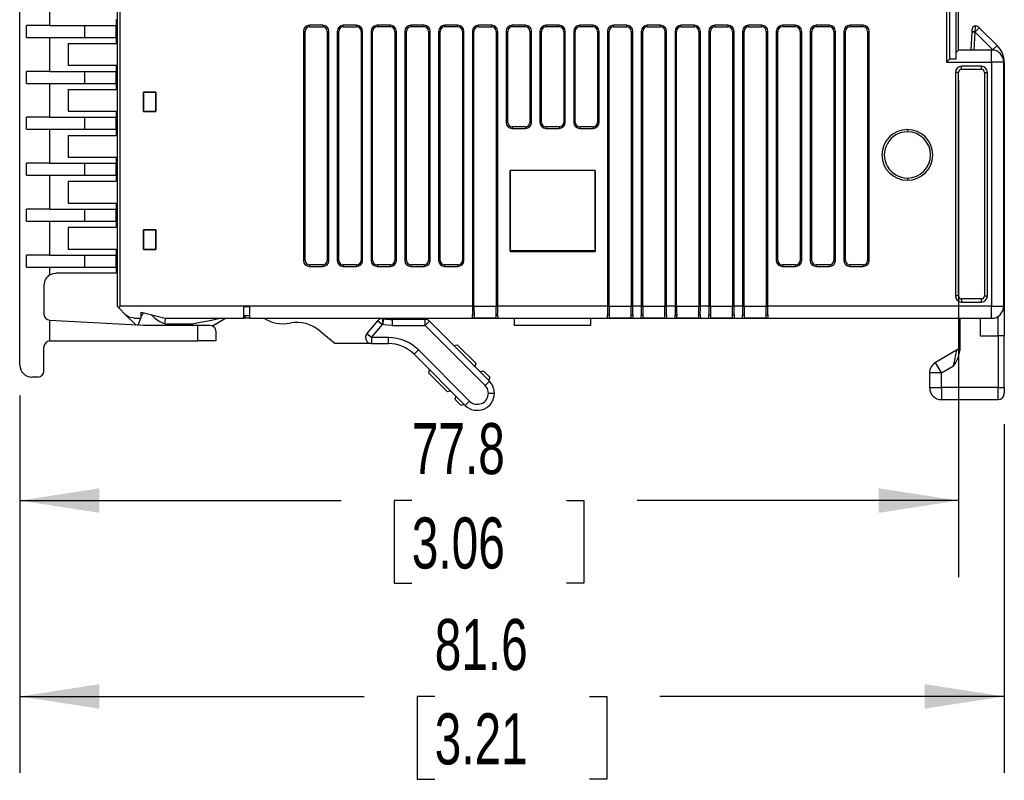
# Model space of a CAD drawing. Header units: millimetres. Extents: x 0 to 559, y 0 to 432.
# Tile 9 of 22: x 340 to 422, y 84 to 147. Entities that reach past the tile are written whole.
import ezdxf

# ---------------------------------------------------------------- set-up
doc = ezdxf.new("R2010")
doc.units = ezdxf.units.MM
doc.header["$LTSCALE"] = 2
doc.layers.add('DIMENSIONS', color=140, linetype='Continuous', lineweight=25)
doc.styles.add('SLDTEXTSTYLE0', font='TXT', dxfattribs={"width": 0.7})
doc.dimstyles.new('SLDDIMSTYLE1', dxfattribs={"dimtxt": 4.316016, "dimasz": 6.604, "dimexe": 0, "dimexo": 0.0625, "dimgap": 1.079004, "dimtad": 0, "dimtih": 1, "dimtoh": 1, "dimdec": 1, "dimrnd": 1e-09, "dimzin": 12, "dimdsep": 46, "dimtxsty": 'SLDTEXTSTYLE0', "dimsah": 1, "dimcen": 0.09, "dimadec": 0, "dimazin": 3, "dimtfac": 1, "dimtdec": 1, "dimtofl": 0, "dimtmove": 0, "dimatfit": 3, "dimfxl": 0, "dimfrac": 2, "dimtolj": 1, "dimtzin": 12, "dimarcsym": 0})

# ---------------------------------------------------------------- blocks, each defined once
blk = doc.blocks.new('_D_2')
at = {"layer": 'DIMENSIONS'}
for p, q in [((417.929, 141.732), (417.929, 100.553)), ((340.107, 115.605), (340.107, 100.553)), ((340.107, 106.903), (366.757, 106.903)), ((372.605, 106.903), (371.156, 106.903)), ((371.156, 106.903), (371.156, 100.043)), ((385.431, 106.903), (386.88, 106.903)), ((386.88, 106.903), (386.88, 100.043)), ((417.929, 106.903), (391.279, 106.903)), ((371.156, 100.043), (372.605, 100.043)), ((386.88, 100.043), (385.431, 100.043))]:
    blk.add_line(p, q, dxfattribs=at)
for points in [[(340.107, 106.903), (346.711, 105.887), (346.711, 107.919)], [(417.929, 106.903), (411.325, 107.919), (411.325, 105.887)]]:
    blk.add_solid(points, dxfattribs=at)
at = {"layer": 'DIMENSIONS', "char_height": 4.2333, "attachment_point": 1, "style": 'SLDTEXTSTYLE0'}
for s, insert in [('77.8', (372.605, 113.326)), ('3.06', (372.605, 105.5))]:
    blk.add_mtext(s, dxfattribs=dict(at, insert=insert))
blk = doc.blocks.new('_D_3')
at = {"layer": 'DIMENSIONS'}
for p, q in [((340.107, 115.605), (340.107, 84.307)), ((421.729, 113.232), (421.729, 84.307)), ((340.107, 90.657), (368.657, 90.657)), ((374.505, 90.657), (373.056, 90.657)), ((373.056, 90.657), (373.056, 83.798)), ((387.331, 90.657), (388.78, 90.657)), ((388.78, 90.657), (388.78, 83.798)), ((421.729, 90.657), (393.179, 90.657)), ((373.056, 83.798), (374.505, 83.798)), ((388.78, 83.798), (387.331, 83.798))]:
    blk.add_line(p, q, dxfattribs=at)
for points in [[(340.107, 90.657), (346.711, 89.641), (346.711, 91.673)], [(421.729, 90.657), (415.125, 91.673), (415.125, 89.641)]]:
    blk.add_solid(points, dxfattribs=at)
at = {"layer": 'DIMENSIONS', "char_height": 4.2333, "attachment_point": 1, "style": 'SLDTEXTSTYLE0'}
for s, insert in [('81.6', (374.505, 97.081)), ('3.21', (374.505, 89.255))]:
    blk.add_mtext(s, dxfattribs=dict(at, insert=insert))

msp = doc.modelspace()

# ---------------------------------------------------------------- linework, layer by layer
for p, q in [((348.169, 198.022), (348.169, 123.022)), ((348.419, 123.022), (348.419, 198.022)), ((340.107, 118.145), (340.107, 196.145)), ((416.929, 180.772), (416.929, 143.272)), ((417.202, 143.545), (417.202, 180.498)), ((417.739, 143.545), (417.739, 180.498)), ((417.929, 144.272), (417.929, 179.772)), ((342.607, 146.315), (342.607, 149.125)), ((340.097, 146.764), (340.107, 146.764)), ((340.097, 146.275), (340.097, 146.764)), ((340.097, 146.275), (340.107, 146.275)), ((340.097, 145.76), (340.097, 146.275)), ((340.65, 145.315), (340.65, 146.315)), ((342.607, 146.315), (340.65, 146.315)), ((342.607, 146.315), (348.107, 146.315)), ((345.507, 145.315), (345.507, 146.315)), ((348.107, 146.815), (348.107, 146.315)), ((348.107, 145.315), (348.107, 146.315)), ((365.23, 146.322), (364.128, 146.322)), ((364.128, 146.19), (364.128, 146.322)), ((364.128, 146.19), (365.23, 146.19)), ((365.23, 146.322), (365.23, 146.19)), ((368.03, 146.322), (366.928, 146.322)), ((366.928, 146.19), (366.928, 146.322)), ((366.928, 146.19), (368.03, 146.19)), ((368.03, 146.322), (368.03, 146.19)), ((370.83, 146.322), (369.728, 146.322)), ((369.728, 146.322), (369.728, 146.19)), ((370.83, 146.19), (369.728, 146.19)), ((370.83, 146.19), (370.83, 146.322)), ((373.63, 146.322), (372.528, 146.322)), ((372.528, 146.322), (372.528, 146.19)), ((373.63, 146.19), (372.528, 146.19)), ((373.63, 146.19), (373.63, 146.322)), ((376.43, 146.322), (375.328, 146.322)), ((375.328, 146.322), (375.328, 146.19)), ((376.43, 146.19), (375.328, 146.19)), ((376.43, 146.19), (376.43, 146.322)), ((379.23, 146.322), (378.128, 146.322)), ((378.128, 146.19), (378.128, 146.322)), ((378.128, 146.19), (379.23, 146.19)), ((379.23, 146.19), (379.23, 146.322)), ((382.03, 146.322), (380.928, 146.322)), ((380.928, 146.19), (380.928, 146.322)), ((382.03, 146.19), (380.928, 146.19)), ((382.03, 146.19), (382.03, 146.322)), ((384.83, 146.322), (383.728, 146.322)), ((383.728, 146.19), (383.728, 146.322)), ((384.83, 146.19), (383.728, 146.19)), ((384.83, 146.19), (384.83, 146.322)), ((387.63, 146.322), (386.528, 146.322)), ((386.528, 146.19), (386.528, 146.322)), ((387.63, 146.19), (386.528, 146.19)), ((387.63, 146.19), (387.63, 146.322)), ((390.43, 146.322), (389.328, 146.322)), ((389.328, 146.19), (389.328, 146.322)), ((389.328, 146.19), (390.43, 146.19)), ((390.43, 146.19), (390.43, 146.322)), ((393.23, 146.322), (392.128, 146.322)), ((392.128, 146.19), (392.128, 146.322)), ((392.128, 146.19), (393.23, 146.19)), ((393.23, 146.19), (393.23, 146.322)), ((396.03, 146.322), (394.928, 146.322)), ((394.928, 146.19), (394.928, 146.322)), ((394.928, 146.19), (396.03, 146.19)), ((396.03, 146.19), (396.03, 146.322)), ((398.83, 146.322), (397.728, 146.322)), ((397.728, 146.19), (397.728, 146.322)), ((397.728, 146.19), (398.83, 146.19)), ((398.83, 146.19), (398.83, 146.322)), ((401.63, 146.322), (400.528, 146.322)), ((400.528, 146.19), (400.528, 146.322)), ((400.528, 146.19), (401.63, 146.19)), ((401.63, 146.19), (401.63, 146.322)), ((404.43, 146.322), (403.328, 146.322)), ((403.328, 146.322), (403.328, 146.19)), ((404.43, 146.19), (403.328, 146.19)), ((404.43, 146.19), (404.43, 146.322)), ((407.23, 146.322), (406.128, 146.322)), ((406.128, 146.322), (406.128, 146.19)), ((407.23, 146.19), (406.128, 146.19)), ((407.23, 146.19), (407.23, 146.322)), ((410.03, 146.322), (408.928, 146.322)), ((408.928, 146.322), (408.928, 146.19)), ((410.03, 146.19), (408.928, 146.19)), ((410.03, 146.19), (410.03, 146.322)), ((419.315, 145.784), (419.34, 146.27)), ((419.315, 145.784), (419.655, 146.125)), ((421.143, 144.637), (419.655, 146.125)), ((340.097, 145.76), (340.107, 145.76)), ((340.097, 145.473), (340.097, 145.76)), ((340.097, 145.473), (340.107, 145.473)), ((340.097, 145.146), (340.097, 145.473)), ((340.65, 145.315), (342.607, 145.315)), ((342.607, 142.505), (342.607, 145.315)), ((342.607, 145.315), (348.107, 145.315)), ((348.107, 145.315), (348.107, 144.815)), ((363.628, 145.823), (363.628, 126.821)), ((363.761, 145.823), (363.628, 145.823)), ((363.761, 126.821), (363.761, 145.823)), ((365.597, 145.823), (365.73, 145.823)), ((365.597, 145.823), (365.597, 126.821)), ((365.73, 126.821), (365.73, 145.823)), ((366.428, 145.823), (366.428, 126.821)), ((366.561, 145.823), (366.428, 145.823)), ((366.561, 126.821), (366.561, 145.823)), ((368.397, 145.823), (368.53, 145.823)), ((368.397, 145.823), (368.397, 126.821)), ((368.53, 126.821), (368.53, 145.823)), ((369.228, 145.823), (369.228, 126.821)), ((369.361, 145.823), (369.228, 145.823)), ((369.361, 126.821), (369.361, 145.823)), ((371.197, 145.823), (371.33, 145.823)), ((371.197, 145.823), (371.197, 126.821)), ((371.33, 126.821), (371.33, 145.823)), ((372.028, 145.823), (372.028, 126.821)), ((372.161, 145.823), (372.028, 145.823)), ((372.161, 126.821), (372.161, 145.823)), ((373.997, 145.823), (374.13, 145.823)), ((373.997, 145.823), (373.997, 126.821)), ((374.13, 126.821), (374.13, 145.823)), ((374.828, 145.823), (374.828, 126.821)), ((374.961, 145.823), (374.828, 145.823)), ((374.961, 126.821), (374.961, 145.823)), ((376.797, 145.823), (376.93, 145.823)), ((376.797, 145.823), (376.797, 126.821)), ((376.93, 126.821), (376.93, 145.823)), ((377.628, 145.823), (377.628, 123.022)), ((377.761, 145.823), (377.628, 145.823)), ((377.761, 123.022), (377.761, 145.823)), ((379.597, 145.823), (379.597, 123.022)), ((379.597, 145.823), (379.73, 145.823)), ((379.73, 123.022), (379.73, 145.823)), ((380.428, 145.823), (380.428, 138.271)), ((380.428, 145.823), (380.561, 145.823)), ((380.561, 138.271), (380.561, 145.823)), ((382.397, 145.823), (382.53, 145.823)), ((382.397, 145.823), (382.397, 138.271)), ((382.53, 138.271), (382.53, 145.823)), ((383.228, 145.823), (383.228, 138.271)), ((383.228, 145.823), (383.361, 145.823)), ((383.361, 138.271), (383.361, 145.823)), ((385.197, 145.823), (385.33, 145.823)), ((385.197, 145.823), (385.197, 138.271)), ((385.33, 138.271), (385.33, 145.823)), ((386.028, 145.823), (386.028, 138.271)), ((386.028, 145.823), (386.161, 145.823)), ((386.161, 138.271), (386.161, 145.823)), ((387.997, 145.823), (388.13, 145.823)), ((387.997, 145.823), (387.997, 138.271)), ((388.13, 138.271), (388.13, 145.823)), ((388.828, 145.823), (388.828, 123.022)), ((388.961, 145.823), (388.828, 145.823)), ((388.961, 123.022), (388.961, 145.823)), ((390.797, 145.823), (390.797, 123.022)), ((390.797, 145.823), (390.93, 145.823)), ((390.93, 123.022), (390.93, 145.823)), ((391.628, 145.823), (391.628, 123.022)), ((391.761, 145.823), (391.628, 145.823)), ((391.761, 123.022), (391.761, 145.823)), ((393.597, 145.823), (393.597, 123.022)), ((393.597, 145.823), (393.73, 145.823)), ((393.73, 123.022), (393.73, 145.823)), ((394.428, 145.823), (394.428, 123.022)), ((394.561, 145.823), (394.428, 145.823)), ((394.561, 123.022), (394.561, 145.823)), ((396.397, 145.823), (396.397, 123.022)), ((396.397, 145.823), (396.53, 145.823)), ((396.53, 123.022), (396.53, 145.823)), ((397.228, 145.823), (397.228, 123.022)), ((397.361, 145.823), (397.228, 145.823)), ((397.361, 123.022), (397.361, 145.823)), ((399.197, 145.823), (399.197, 123.022)), ((399.197, 145.823), (399.33, 145.823)), ((399.33, 123.022), (399.33, 145.823)), ((400.028, 145.823), (400.028, 123.022)), ((400.161, 145.823), (400.028, 145.823)), ((400.161, 123.022), (400.161, 145.823)), ((401.997, 145.823), (401.997, 123.022)), ((401.997, 145.823), (402.13, 145.823)), ((402.13, 123.022), (402.13, 145.823)), ((402.828, 145.823), (402.828, 126.821)), ((402.961, 145.823), (402.828, 145.823)), ((402.961, 126.821), (402.961, 145.823)), ((404.797, 145.823), (404.93, 145.823)), ((404.797, 145.823), (404.797, 126.821)), ((404.93, 126.821), (404.93, 145.823)), ((405.628, 145.823), (405.628, 126.821)), ((405.761, 145.823), (405.628, 145.823)), ((405.761, 126.821), (405.761, 145.823)), ((407.597, 145.823), (407.73, 145.823)), ((407.597, 145.823), (407.597, 126.821)), ((407.73, 126.821), (407.73, 145.823)), ((408.428, 145.823), (408.428, 126.821)), ((408.561, 145.823), (408.428, 145.823)), ((408.561, 126.821), (408.561, 145.823)), ((410.397, 145.823), (410.53, 145.823)), ((410.397, 145.823), (410.397, 126.821)), ((410.53, 126.821), (410.53, 145.823)), ((418.979, 144.272), (419.058, 145.779)), ((419.058, 145.779), (419.059, 145.791)), ((419.058, 145.779), (419.308, 145.766)), ((419.059, 145.791), (419.071, 146.034)), ((419.229, 144.272), (419.308, 145.766)), ((420.79, 144.284), (419.308, 145.766)), ((340.097, 145.146), (340.107, 145.146)), ((340.097, 144.867), (340.097, 145.146)), ((340.097, 144.867), (340.107, 144.867)), ((344.107, 144.815), (348.107, 144.815)), ((344.107, 144.815), (344.107, 143.005)), ((420.79, 144.284), (421.143, 144.637)), ((417.739, 144.081), (417.929, 144.272)), ((420.679, 144.272), (417.929, 144.272)), ((420.679, 143.272), (420.679, 144.272)), ((344.107, 143.005), (348.107, 143.005)), ((348.107, 143.005), (348.107, 142.505)), ((417.202, 143.545), (416.929, 143.272)), ((416.929, 143.272), (420.679, 143.272)), ((417.202, 143.545), (417.739, 143.545)), ((419.829, 142.922), (418.179, 142.922)), ((418.179, 142.672), (418.179, 142.922)), ((419.829, 142.672), (419.829, 142.922)), ((420.679, 143.272), (420.679, 123.022)), ((421.679, 143.272), (420.679, 143.272)), ((421.679, 123.022), (421.679, 143.272)), ((421.729, 143.223), (421.679, 143.223)), ((421.729, 143.223), (421.729, 120.572)), ((340.65, 141.505), (340.65, 142.505)), ((342.607, 142.505), (340.65, 142.505)), ((342.607, 142.505), (348.107, 142.505)), ((345.507, 141.505), (345.507, 142.505)), ((348.107, 141.505), (348.107, 142.505)), ((417.679, 142.422), (417.679, 123.872)), ((417.929, 142.422), (417.679, 142.422)), ((417.929, 123.872), (417.929, 142.422)), ((418.179, 142.672), (419.829, 142.672)), ((420.079, 142.422), (420.079, 123.872)), ((420.079, 142.422), (420.329, 142.422)), ((420.329, 123.872), (420.329, 142.422)), ((340.65, 141.505), (342.607, 141.505)), ((342.607, 138.695), (342.607, 141.505)), ((342.607, 141.505), (348.107, 141.505)), ((348.107, 141.505), (348.107, 141.005)), ((344.107, 141.005), (348.107, 141.005)), ((344.107, 141.005), (344.107, 139.195)), ((351.375, 140.778), (350.363, 140.778)), ((350.363, 140.778), (350.363, 139.165)), ((350.365, 140.776), (350.363, 140.778)), ((350.365, 140.776), (351.373, 140.776)), ((350.365, 139.168), (350.365, 140.776)), ((351.375, 140.778), (351.373, 140.776)), ((351.373, 140.776), (351.373, 139.168)), ((351.375, 139.165), (351.375, 140.778)), ((340.097, 139.191), (340.107, 139.191)), ((340.097, 139.144), (340.107, 139.144)), ((340.097, 138.656), (340.097, 139.144)), ((344.107, 139.195), (348.107, 139.195)), ((348.107, 139.195), (348.107, 138.695)), ((350.365, 139.168), (350.363, 139.165)), ((350.363, 139.165), (351.375, 139.165)), ((351.373, 139.168), (350.365, 139.168)), ((351.373, 139.168), (351.375, 139.165)), ((340.097, 138.656), (340.107, 138.656)), ((340.097, 138.265), (340.097, 138.656)), ((340.097, 138.429), (340.097, 138.516)), ((340.097, 138.303), (340.097, 138.429)), ((340.097, 138.265), (340.107, 138.265)), ((340.097, 138.259), (340.097, 138.265)), ((340.097, 138.259), (340.107, 138.259)), ((340.097, 137.798), (340.097, 138.259)), ((340.65, 137.695), (340.65, 138.695)), ((342.607, 138.695), (340.65, 138.695)), ((342.607, 138.695), (348.107, 138.695)), ((345.507, 137.695), (345.507, 138.695)), ((348.107, 137.695), (348.107, 138.695)), ((380.561, 138.271), (380.428, 138.271)), ((382.397, 138.271), (382.53, 138.271)), ((383.361, 138.271), (383.228, 138.271)), ((385.197, 138.271), (385.33, 138.271)), ((386.161, 138.271), (386.028, 138.271)), ((387.997, 138.271), (388.13, 138.271)), ((340.097, 137.798), (340.107, 137.798)), ((340.097, 137.2), (340.097, 137.798)), ((340.097, 137.2), (340.107, 137.2)), ((340.65, 137.695), (342.607, 137.695)), ((342.607, 134.885), (342.607, 137.695)), ((342.607, 137.695), (348.107, 137.695)), ((344.107, 137.195), (348.107, 137.195)), ((344.107, 137.195), (344.107, 135.385)), ((348.107, 137.695), (348.107, 137.195)), ((380.928, 137.903), (380.928, 137.771)), ((382.03, 137.903), (380.928, 137.903)), ((380.928, 137.771), (382.03, 137.771)), ((382.03, 137.903), (382.03, 137.771)), ((383.728, 137.903), (383.728, 137.771)), ((384.83, 137.903), (383.728, 137.903)), ((383.728, 137.771), (384.83, 137.771)), ((384.83, 137.903), (384.83, 137.771)), ((386.528, 137.903), (386.528, 137.771)), ((387.63, 137.903), (386.528, 137.903)), ((386.528, 137.771), (387.63, 137.771)), ((387.63, 137.903), (387.63, 137.771)), ((340.097, 135.334), (340.107, 135.334)), ((340.097, 134.846), (340.097, 135.334)), ((340.097, 134.846), (340.107, 134.846)), ((340.097, 134.455), (340.097, 134.846)), ((340.65, 133.885), (340.65, 134.885)), ((342.607, 134.885), (340.65, 134.885)), ((342.607, 134.885), (348.107, 134.885)), ((344.107, 135.385), (348.107, 135.385)), ((345.507, 133.885), (345.507, 134.885)), ((348.107, 135.385), (348.107, 134.885)), ((348.107, 133.885), (348.107, 134.885)), ((340.097, 134.455), (340.107, 134.455)), ((340.097, 134.449), (340.097, 134.455)), ((340.097, 134.449), (340.107, 134.449)), ((340.097, 133.988), (340.097, 134.449)), ((340.097, 133.988), (340.107, 133.988)), ((340.097, 133.39), (340.097, 133.988)), ((340.65, 133.885), (342.607, 133.885)), ((342.607, 131.075), (342.607, 133.885)), ((342.607, 133.885), (348.107, 133.885)), ((348.107, 133.885), (348.107, 133.385)), ((387.809, 134.272), (380.749, 134.272)), ((380.749, 134.272), (380.749, 127.572)), ((380.75, 127.61), (380.75, 134.272)), ((387.808, 134.272), (387.808, 127.61)), ((387.809, 127.572), (387.809, 134.272)), ((340.097, 133.39), (340.107, 133.39)), ((344.107, 133.385), (348.107, 133.385)), ((344.107, 133.385), (344.107, 131.575)), ((340.097, 131.571), (340.107, 131.571)), ((340.097, 131.542), (340.097, 131.571)), ((340.097, 131.499), (340.107, 131.499)), ((340.097, 130.281), (340.097, 131.499)), ((344.107, 131.575), (348.107, 131.575)), ((348.107, 131.575), (348.107, 131.075)), ((340.65, 130.075), (340.65, 131.075)), ((342.607, 131.075), (340.65, 131.075)), ((342.607, 131.075), (348.107, 131.075)), ((345.507, 130.075), (345.507, 131.075)), ((348.107, 130.075), (348.107, 131.075)), ((340.097, 130.003), (340.097, 130.281)), ((340.097, 130.281), (340.107, 130.281)), ((340.097, 130.003), (340.107, 130.003)), ((340.097, 129.627), (340.097, 130.003)), ((340.65, 130.075), (342.607, 130.075)), ((342.607, 127.265), (342.607, 130.075)), ((342.607, 130.075), (348.107, 130.075)), ((348.107, 130.075), (348.107, 129.575)), ((340.097, 129.627), (340.107, 129.627)), ((340.097, 129.58), (340.107, 129.58)), ((344.107, 129.575), (348.107, 129.575)), ((344.107, 129.575), (344.107, 127.765)), ((351.375, 129.348), (350.363, 129.348)), ((350.363, 129.348), (350.363, 127.735)), ((350.365, 129.346), (350.363, 129.348)), ((350.365, 129.346), (351.373, 129.346)), ((350.365, 127.738), (350.365, 129.346)), ((351.375, 129.348), (351.373, 129.346)), ((351.373, 129.346), (351.373, 127.738)), ((351.375, 127.735), (351.375, 129.348)), ((340.097, 127.689), (340.107, 127.689)), ((340.097, 126.471), (340.097, 127.689)), ((344.107, 127.765), (348.107, 127.765)), ((348.107, 127.765), (348.107, 127.265)), ((350.365, 127.738), (350.363, 127.735)), ((350.363, 127.735), (351.375, 127.735)), ((351.373, 127.738), (350.365, 127.738)), ((351.373, 127.738), (351.375, 127.735)), ((380.75, 127.61), (380.749, 127.572)), ((380.749, 127.572), (387.809, 127.572)), ((387.808, 127.61), (380.75, 127.61)), ((387.808, 127.61), (387.809, 127.572)), ((340.65, 126.265), (340.65, 127.265)), ((342.607, 127.265), (340.65, 127.265)), ((342.607, 127.265), (348.107, 127.265)), ((345.507, 126.265), (345.507, 127.265)), ((348.107, 126.265), (348.107, 127.265)), ((363.761, 126.821), (363.628, 126.821)), ((365.597, 126.821), (365.73, 126.821)), ((366.561, 126.821), (366.428, 126.821)), ((368.397, 126.821), (368.53, 126.821)), ((369.361, 126.821), (369.228, 126.821)), ((371.197, 126.821), (371.33, 126.821)), ((372.161, 126.821), (372.028, 126.821)), ((373.997, 126.821), (374.13, 126.821)), ((374.961, 126.821), (374.828, 126.821)), ((376.797, 126.821), (376.93, 126.821)), ((402.961, 126.821), (402.828, 126.821)), ((404.797, 126.821), (404.93, 126.821)), ((405.761, 126.821), (405.628, 126.821)), ((407.597, 126.821), (407.73, 126.821)), ((408.561, 126.821), (408.428, 126.821)), ((410.397, 126.821), (410.53, 126.821)), ((340.097, 126.193), (340.097, 126.471)), ((340.097, 126.471), (340.107, 126.471)), ((340.097, 126.193), (340.107, 126.193)), ((340.097, 125.817), (340.097, 126.193)), ((340.097, 125.817), (340.107, 125.817)), ((340.65, 126.265), (342.607, 126.265)), ((342.607, 125.631), (342.607, 126.265)), ((342.607, 126.265), (348.107, 126.265)), ((348.107, 125.765), (343.107, 125.765)), ((348.107, 126.265), (348.107, 125.765)), ((364.128, 126.453), (364.128, 126.321)), ((365.23, 126.453), (364.128, 126.453)), ((364.128, 126.321), (365.23, 126.321)), ((365.23, 126.453), (365.23, 126.321)), ((366.928, 126.453), (366.928, 126.321)), ((368.03, 126.453), (366.928, 126.453)), ((366.928, 126.321), (368.03, 126.321)), ((368.03, 126.453), (368.03, 126.321)), ((369.728, 126.453), (369.728, 126.321)), ((370.83, 126.453), (369.728, 126.453)), ((369.728, 126.321), (370.83, 126.321)), ((370.83, 126.453), (370.83, 126.321)), ((372.528, 126.453), (372.528, 126.321)), ((373.63, 126.453), (372.528, 126.453)), ((372.528, 126.321), (373.63, 126.321)), ((373.63, 126.453), (373.63, 126.321)), ((375.328, 126.453), (375.328, 126.321)), ((376.43, 126.453), (375.328, 126.453)), ((375.328, 126.321), (376.43, 126.321)), ((376.43, 126.453), (376.43, 126.321)), ((403.328, 126.453), (403.328, 126.321)), ((404.43, 126.453), (403.328, 126.453)), ((403.328, 126.321), (404.43, 126.321)), ((404.43, 126.453), (404.43, 126.321)), ((406.128, 126.453), (406.128, 126.321)), ((407.23, 126.453), (406.128, 126.453)), ((406.128, 126.321), (407.23, 126.321)), ((407.23, 126.453), (407.23, 126.321)), ((408.928, 126.453), (408.928, 126.321)), ((410.03, 126.453), (408.928, 126.453)), ((408.928, 126.321), (410.03, 126.321)), ((410.03, 126.453), (410.03, 126.321)), ((342.107, 124.765), (342.107, 122.371)), ((417.929, 123.872), (417.679, 123.872)), ((418.179, 123.622), (418.179, 123.372)), ((419.829, 123.622), (418.179, 123.622)), ((418.179, 123.372), (419.829, 123.372)), ((419.829, 123.372), (419.829, 123.622)), ((420.079, 123.872), (420.329, 123.872)), ((340.097, 122.763), (340.107, 122.763)), ((340.097, 122.327), (340.097, 122.763)), ((348.336, 122.854), (348.169, 123.022)), ((348.876, 122.315), (348.336, 122.854)), ((358.669, 123.022), (348.419, 123.022)), ((350.169, 122.522), (352.169, 122.022)), ((350.169, 122.022), (350.169, 122.522)), ((359.169, 123.022), (358.669, 123.022)), ((358.669, 122.022), (358.669, 123.022)), ((358.669, 123.013), (359.169, 123.013)), ((377.628, 123.022), (359.169, 123.022)), ((359.169, 122.022), (359.169, 123.022)), ((377.628, 123.022), (377.761, 123.022)), ((377.761, 123.022), (379.597, 123.022)), ((379.597, 123.022), (379.73, 123.022)), ((388.828, 123.022), (379.73, 123.022)), ((388.828, 123.022), (388.961, 123.022)), ((388.961, 123.022), (390.797, 123.022)), ((390.797, 123.022), (390.93, 123.022)), ((391.628, 123.022), (390.93, 123.022)), ((391.628, 123.022), (391.761, 123.022)), ((391.761, 123.022), (393.597, 123.022)), ((393.597, 123.022), (393.73, 123.022)), ((394.428, 123.022), (393.73, 123.022)), ((394.428, 123.022), (394.561, 123.022)), ((394.561, 123.022), (396.397, 123.022)), ((396.397, 123.022), (396.53, 123.022)), ((397.228, 123.022), (396.53, 123.022)), ((397.228, 123.022), (397.361, 123.022)), ((397.361, 123.022), (399.197, 123.022)), ((399.197, 123.022), (399.33, 123.022)), ((400.028, 123.022), (399.33, 123.022)), ((400.028, 123.022), (400.161, 123.022)), ((400.161, 123.022), (401.997, 123.022)), ((401.997, 123.022), (402.13, 123.022)), ((420.679, 123.022), (402.13, 123.022)), ((420.679, 122.022), (420.679, 123.022)), ((420.679, 123.022), (421.679, 123.022)), ((340.097, 122.327), (340.107, 122.327)), ((340.097, 122.197), (340.097, 122.327)), ((340.097, 122.197), (340.107, 122.197)), ((340.097, 122.196), (340.107, 122.196)), ((340.097, 122.08), (340.097, 122.146)), ((340.097, 122.08), (340.107, 122.08)), ((340.097, 121.623), (340.097, 122.08)), ((342.581, 121.872), (342.607, 121.871)), ((342.607, 120.145), (342.607, 121.871)), ((342.607, 121.871), (350.357, 121.465)), ((349.691, 121.5), (348.876, 122.315)), ((349.583, 122.022), (350.169, 122.022)), ((350.105, 122.022), (349.911, 121.488)), ((351.125, 122.197), (351.004, 122.318)), ((352.169, 122.022), (358.669, 122.022)), ((356.093, 121.4), (357.169, 122.022)), ((358.669, 122.263), (359.169, 122.263)), ((358.736, 122.022), (358.669, 122.022)), ((358.736, 122.263), (358.736, 122.022)), ((358.753, 122.022), (358.736, 122.022)), ((358.753, 122.263), (358.753, 122.022)), ((359.169, 122.022), (358.753, 122.022)), ((359.169, 122.022), (377.628, 122.022)), ((368.888, 120.743), (369.788, 121.815)), ((369.788, 121.815), (370.171, 121.494)), ((370.171, 121.994), (370.171, 121.494)), ((370.26, 121.986), (370.171, 121.494)), ((373.712, 121.922), (370.975, 121.922)), ((370.975, 121.922), (370.975, 121.422)), ((373.712, 121.422), (373.712, 121.922)), ((374.065, 121.775), (379.04, 116.8)), ((377.628, 122.022), (378.129, 122.022)), ((377.761, 122.06), (379.597, 122.06)), ((378.129, 122.06), (378.129, 122.022)), ((378.129, 122.022), (379.23, 122.022)), ((379.23, 122.06), (379.23, 122.022)), ((379.23, 122.022), (379.73, 122.022)), ((379.73, 122.022), (388.828, 122.022)), ((381.104, 122.022), (381.104, 121.462)), ((387.454, 121.462), (387.454, 122.022)), ((388.828, 122.022), (389.329, 122.022)), ((388.961, 122.06), (390.797, 122.06)), ((389.329, 122.06), (389.329, 122.022)), ((389.329, 122.022), (390.43, 122.022)), ((390.43, 122.06), (390.43, 122.022)), ((390.43, 122.022), (390.93, 122.022)), ((390.93, 122.022), (391.628, 122.022)), ((391.628, 122.022), (392.129, 122.022)), ((391.761, 122.06), (393.597, 122.06)), ((392.129, 122.06), (392.129, 122.022)), ((392.129, 122.022), (393.23, 122.022)), ((393.23, 122.06), (393.23, 122.022)), ((393.23, 122.022), (393.73, 122.022)), ((393.73, 122.022), (394.428, 122.022)), ((394.428, 122.022), (394.929, 122.022)), ((394.561, 122.06), (396.397, 122.06)), ((394.929, 122.06), (394.929, 122.022)), ((394.929, 122.022), (396.03, 122.022)), ((396.03, 122.06), (396.03, 122.022)), ((396.03, 122.022), (396.53, 122.022)), ((396.53, 122.022), (397.228, 122.022)), ((397.228, 122.022), (397.729, 122.022)), ((397.361, 122.06), (399.197, 122.06)), ((397.729, 122.06), (397.729, 122.022)), ((397.729, 122.022), (398.83, 122.022)), ((398.83, 122.06), (398.83, 122.022)), ((398.83, 122.022), (399.33, 122.022)), ((399.33, 122.022), (400.028, 122.022)), ((400.028, 122.022), (400.529, 122.022)), ((400.161, 122.06), (401.997, 122.06)), ((400.529, 122.06), (400.529, 122.022)), ((400.529, 122.022), (401.63, 122.022)), ((401.63, 122.06), (401.63, 122.022)), ((401.63, 122.022), (402.13, 122.022)), ((402.13, 122.022), (420.679, 122.022)), ((418.029, 122.022), (418.029, 119.363)), ((419.729, 122.022), (419.729, 120.572)), ((421.229, 120.572), (421.229, 122.21)), ((340.097, 121.623), (340.107, 121.623)), ((340.097, 121.524), (340.097, 121.623)), ((340.097, 121.623), (340.107, 121.623)), ((340.097, 121.623), (340.097, 121.623)), ((340.097, 121.524), (340.107, 121.524)), ((340.097, 120.979), (340.097, 121.524)), ((340.097, 120.979), (340.107, 120.979)), ((340.097, 120.805), (340.097, 120.936)), ((350.357, 121.465), (354.87, 121.465)), ((354.394, 121.539), (352.307, 121.539)), ((352.654, 121.491), (354.31, 121.491)), ((354.31, 121.491), (354.394, 121.539)), ((354.31, 121.465), (354.31, 121.491)), ((354.394, 121.539), (354.437, 121.465)), ((354.87, 120.145), (354.87, 121.465)), ((354.87, 121.465), (355.857, 121.465)), ((356.357, 120.965), (356.357, 120.145)), ((364.985, 120.976), (366.241, 119.922)), ((369.271, 120.422), (370.171, 121.494)), ((370.975, 121.422), (373.712, 121.422)), ((378.687, 116.447), (373.712, 121.422)), ((381.104, 121.462), (387.454, 121.462)), ((340.097, 120.805), (340.107, 120.805)), ((340.097, 120.213), (340.107, 120.213)), ((340.097, 119.921), (340.097, 120.171)), ((340.097, 120.171), (340.107, 120.171)), ((342.607, 120.145), (354.87, 120.145)), ((356.357, 120.145), (354.87, 120.145)), ((369.271, 120.422), (368.888, 120.743)), ((370.676, 120.422), (369.271, 120.422)), ((369.271, 120.422), (369.271, 119.922)), ((370.676, 119.922), (370.676, 120.422)), ((419.729, 120.572), (421.229, 120.572)), ((421.229, 120.572), (421.229, 116.272)), ((421.729, 120.572), (421.229, 120.572)), ((421.729, 116.272), (421.729, 120.572)), ((340.097, 119.921), (340.107, 119.921)), ((340.097, 118.471), (340.097, 119.921)), ((342.107, 117.645), (342.107, 119.645)), ((369.271, 119.922), (366.241, 119.922)), ((369.271, 119.922), (370.676, 119.922)), ((372.798, 119.043), (373.151, 119.396)), ((373.151, 119.396), (377.394, 115.154)), ((376.071, 119.77), (376.374, 119.82)), ((377.933, 118.262), (376.374, 119.82)), ((417.779, 119.371), (416.029, 118.36)), ((340.097, 118.471), (340.107, 118.471)), ((340.097, 118.429), (340.107, 118.429)), ((377.04, 114.8), (372.798, 119.043)), ((374.02, 117.467), (374.071, 117.77)), ((377.838, 118.002), (377.933, 118.262)), ((378.263, 117.578), (378.522, 117.672)), ((379.064, 117.13), (378.522, 117.672)), ((416.529, 117.494), (416.029, 118.36)), ((416.529, 117.494), (417.529, 118.072)), ((341.607, 117.145), (341.107, 117.145)), ((374.02, 117.467), (375.579, 115.908)), ((378.687, 116.447), (379.04, 116.8)), ((379.064, 117.13), (378.97, 116.871)), ((416.529, 117.494), (415.529, 117.494)), ((415.529, 117.494), (415.529, 116.272)), ((415.529, 117.494), (415.529, 116.818)), ((416.529, 116.272), (416.529, 117.494)), ((375.838, 116.002), (375.579, 115.908)), ((415.529, 116.272), (416.529, 116.272)), ((421.229, 116.272), (416.529, 116.272)), ((416.529, 116.272), (416.529, 115.272)), ((421.229, 116.272), (421.729, 116.272)), ((421.229, 115.272), (421.229, 116.272)), ((421.729, 116.272), (421.729, 115.772)), ((376.263, 115.578), (376.168, 115.319)), ((376.168, 115.319), (376.71, 114.777)), ((377.394, 115.154), (377.04, 114.8)), ((378.955, 115.8), (379.455, 115.8)), ((416.529, 115.272), (421.229, 115.272)), ((376.97, 114.871), (376.71, 114.777))]:
    msp.add_line(p, q)
at = {"flags": 128}
for points in [[(419.315, 145.784), (419.311, 145.774), (419.308, 145.766)], [(413.694, 137.679), (413.694, 137.654), (413.694, 137.629), (413.694, 137.605), (413.694, 137.581), (413.694, 137.557), (413.694, 137.533), (413.694, 137.51), (413.694, 137.487)], [(413.694, 133.656), (413.694, 133.633), (413.694, 133.61), (413.694, 133.586), (413.694, 133.562), (413.694, 133.538), (413.694, 133.514), (413.694, 133.489), (413.694, 133.465)], [(342.607, 125.631), (342.879, 125.738), (343.107, 125.765)], [(348.336, 122.854), (348.382, 122.948), (348.419, 123.022)], [(349.583, 122.022), (349.157, 122.117), (348.876, 122.315)], [(356.873, 122.016), (356.79, 122), (356.618, 121.967), (356.364, 121.918), (356.002, 121.849), (355.532, 121.758), (355.06, 121.668), (354.394, 121.539)], [(373.712, 121.422), (373.847, 121.557), (373.962, 121.672), (374.039, 121.748), (374.065, 121.775)], [(377.628, 122.022), (377.63, 122.094), (377.633, 122.186), (377.636, 122.315)], [(377.769, 122.342), (377.703, 122.321), (377.636, 122.315)], [(379.589, 122.342), (379.656, 122.321), (379.722, 122.315)], [(379.722, 122.315), (379.726, 122.186), (379.728, 122.094), (379.73, 122.022)], [(388.828, 122.022), (388.83, 122.094), (388.833, 122.186), (388.836, 122.315)], [(388.836, 122.315), (388.903, 122.321), (388.969, 122.342)], [(390.789, 122.342), (390.856, 122.321), (390.922, 122.315)], [(390.922, 122.315), (390.926, 122.186), (390.928, 122.094), (390.93, 122.022)], [(391.628, 122.022), (391.63, 122.094), (391.633, 122.186), (391.636, 122.315)], [(391.636, 122.315), (391.703, 122.321), (391.769, 122.342)], [(393.589, 122.342), (393.656, 122.321), (393.722, 122.315)], [(393.722, 122.315), (393.726, 122.186), (393.728, 122.094), (393.73, 122.022)], [(394.428, 122.022), (394.43, 122.094), (394.433, 122.186), (394.436, 122.315)], [(394.436, 122.315), (394.503, 122.321), (394.569, 122.342)], [(396.389, 122.342), (396.456, 122.321), (396.522, 122.315)], [(396.522, 122.315), (396.526, 122.186), (396.528, 122.094), (396.53, 122.022)], [(397.228, 122.022), (397.23, 122.094), (397.233, 122.186), (397.236, 122.315)], [(397.236, 122.315), (397.303, 122.321), (397.369, 122.342)], [(399.189, 122.342), (399.256, 122.321), (399.322, 122.315)], [(399.322, 122.315), (399.326, 122.186), (399.328, 122.094), (399.33, 122.022)], [(400.028, 122.022), (400.03, 122.094), (400.033, 122.186), (400.036, 122.315)], [(400.036, 122.315), (400.103, 122.321), (400.169, 122.342)], [(401.989, 122.342), (402.056, 122.321), (402.122, 122.315)], [(402.122, 122.315), (402.126, 122.186), (402.128, 122.094), (402.13, 122.022)], [(355.857, 121.465), (356.061, 121.421), (356.238, 121.289), (356.357, 120.965)], [(370.975, 121.422), (370.523, 121.444), (370.171, 121.494)], [(417.529, 118.072), (417.621, 118.55), (417.706, 118.99), (417.739, 119.161), (417.761, 119.279), (417.775, 119.348), (417.779, 119.371)], [(378.955, 115.8), (378.868, 116.19), (378.687, 116.447)]]:
    msp.add_lwpolyline(points, dxfattribs=at)
for centre, radius, start, end in [((364.129, 145.822), 0.501, 90.10225, 179.89775), ((364.129, 145.822), 0.368, 90.09268, 179.90736), ((365.229, 145.822), 0.501, 0.10225, 89.89775), ((365.23, 145.822), 0.368, 0.0927, 89.9073), ((366.929, 145.822), 0.501, 90.10225, 179.89775), ((366.929, 145.822), 0.368, 90.09268, 179.90736), ((368.029, 145.822), 0.501, 0.10225, 89.89775), ((368.03, 145.822), 0.368, 0.0927, 89.9073), ((369.729, 145.822), 0.501, 90.10225, 179.89775), ((369.729, 145.822), 0.368, 90.09268, 179.90736), ((370.829, 145.822), 0.501, 0.10225, 89.89775), ((370.83, 145.822), 0.368, 0.0927, 89.9073), ((372.529, 145.822), 0.501, 90.10225, 179.89775), ((372.529, 145.822), 0.368, 90.09268, 179.90736), ((373.629, 145.822), 0.501, 0.10225, 89.89775), ((373.63, 145.822), 0.368, 0.0927, 89.9073), ((375.329, 145.822), 0.501, 90.10225, 179.89775), ((375.329, 145.822), 0.368, 90.09268, 179.90736), ((376.429, 145.822), 0.501, 0.10225, 89.89775), ((376.43, 145.822), 0.368, 0.0927, 89.9073), ((378.129, 145.822), 0.501, 90.10225, 179.89775), ((378.129, 145.822), 0.368, 90.09267, 179.90737), ((379.229, 145.822), 0.501, 0.10225, 89.89775), ((379.23, 145.822), 0.368, 0.0927, 89.9073), ((380.929, 145.822), 0.501, 90.10225, 179.89775), ((380.929, 145.822), 0.368, 90.09269, 179.90732), ((382.029, 145.822), 0.501, 0.10225, 89.89775), ((382.03, 145.822), 0.368, 0.0927, 89.9073), ((383.729, 145.822), 0.501, 90.10225, 179.89775), ((383.729, 145.822), 0.368, 90.09269, 179.90732), ((384.829, 145.822), 0.501, 0.10225, 89.89775), ((384.83, 145.822), 0.368, 0.0927, 89.9073), ((386.529, 145.822), 0.501, 90.10225, 179.89775), ((386.529, 145.822), 0.368, 90.09269, 179.90732), ((387.629, 145.822), 0.501, 0.10225, 89.89775), ((387.63, 145.822), 0.368, 0.0927, 89.9073), ((389.329, 145.822), 0.501, 90.10225, 179.89775), ((389.329, 145.822), 0.368, 90.09267, 179.90737), ((390.429, 145.822), 0.501, 0.10225, 89.89775), ((390.43, 145.822), 0.368, 0.0927, 89.9073), ((392.129, 145.822), 0.501, 90.10225, 179.89775), ((392.129, 145.822), 0.368, 90.09267, 179.90737), ((393.229, 145.822), 0.501, 0.10225, 89.89775), ((393.23, 145.822), 0.368, 0.0927, 89.9073), ((394.929, 145.822), 0.501, 90.10225, 179.89775), ((394.929, 145.822), 0.368, 90.09267, 179.90737), ((396.029, 145.822), 0.501, 0.10225, 89.89775), ((396.03, 145.822), 0.368, 0.0927, 89.9073), ((397.729, 145.822), 0.501, 90.10225, 179.89775), ((397.729, 145.822), 0.368, 90.09267, 179.90737), ((398.829, 145.822), 0.501, 0.10225, 89.89775), ((398.83, 145.822), 0.368, 0.0927, 89.9073), ((400.529, 145.822), 0.501, 90.10225, 179.89775), ((400.529, 145.822), 0.368, 90.09267, 179.90737), ((401.629, 145.822), 0.501, 0.10225, 89.89775), ((401.63, 145.822), 0.368, 0.0927, 89.9073), ((403.329, 145.822), 0.501, 90.10225, 179.89775), ((403.329, 145.822), 0.368, 90.09268, 179.90736), ((404.429, 145.822), 0.501, 0.10225, 89.89775), ((404.43, 145.822), 0.368, 0.0927, 89.9073), ((406.129, 145.822), 0.501, 90.10225, 179.89775), ((406.129, 145.822), 0.368, 90.09268, 179.90736), ((407.229, 145.822), 0.501, 0.10225, 89.89775), ((407.23, 145.822), 0.368, 0.0927, 89.9073), ((408.929, 145.822), 0.501, 90.10225, 179.89775), ((408.929, 145.822), 0.368, 90.09268, 179.90736), ((410.029, 145.822), 0.501, 0.10225, 89.89775), ((410.03, 145.822), 0.368, 0.0927, 89.9073), ((419.321, 146.021), 0.25, 85.61257, 177), ((419.302, 145.772), 0.5, 45, 85.61257), ((419.124, 143.387), 2.405, 85.45142, 91.55654), ((419.729, 143.223), 2, 0, 45), ((420.679, 143.272), 1, 0, 90), ((418.179, 142.422), 0.5, 90, 180), ((419.829, 142.422), 0.5, 0, 90), ((418.179, 142.422), 0.25, 90, 180), ((419.829, 142.422), 0.25, 0, 90), ((380.929, 138.271), 0.501, 180.10225, 269.89775), ((380.929, 138.271), 0.368, 180.09271, 269.9073), ((382.029, 138.271), 0.501, 270.10225, 359.89775), ((382.03, 138.271), 0.368, 270.09272, 359.90727), ((383.729, 138.271), 0.501, 180.10225, 269.89775), ((383.729, 138.271), 0.368, 180.09271, 269.9073), ((384.829, 138.271), 0.501, 270.10225, 359.89775), ((384.83, 138.271), 0.368, 270.09272, 359.90727), ((386.529, 138.271), 0.501, 180.10225, 269.89775), ((386.529, 138.271), 0.368, 180.09271, 269.9073), ((387.629, 138.271), 0.501, 270.10225, 359.89775), ((387.63, 138.271), 0.368, 270.09272, 359.90727), ((413.694, 135.572), 2.107, 90, 270), ((413.694, 135.572), 1.915, 89.99999, 270), ((413.694, 135.572), 2.107, 270, 89.99999), ((413.694, 135.572), 1.915, 270, 89.99999), ((364.129, 126.821), 0.501, 180.10225, 269.89775), ((364.129, 126.821), 0.368, 180.09271, 269.9073), ((365.229, 126.821), 0.501, 270.10225, 359.89775), ((365.23, 126.821), 0.368, 270.09273, 359.90723), ((366.929, 126.821), 0.501, 180.10225, 269.89775), ((366.929, 126.821), 0.368, 180.09271, 269.9073), ((368.029, 126.821), 0.501, 270.10225, 359.89775), ((368.03, 126.821), 0.368, 270.09273, 359.90723), ((369.729, 126.821), 0.501, 180.10225, 269.89775), ((369.729, 126.821), 0.368, 180.09271, 269.9073), ((370.829, 126.821), 0.501, 270.10225, 359.89775), ((370.83, 126.821), 0.368, 270.09273, 359.90723), ((372.529, 126.821), 0.501, 180.10225, 269.89775), ((372.529, 126.821), 0.368, 180.09271, 269.9073), ((373.629, 126.821), 0.501, 270.10225, 359.89775), ((373.63, 126.821), 0.368, 270.09273, 359.90723), ((375.329, 126.821), 0.501, 180.10225, 269.89775), ((375.329, 126.821), 0.368, 180.09271, 269.9073), ((376.429, 126.821), 0.501, 270.10225, 359.89775), ((376.43, 126.821), 0.368, 270.09273, 359.90723), ((403.329, 126.821), 0.501, 180.10225, 269.89775), ((403.329, 126.821), 0.368, 180.09271, 269.9073), ((404.429, 126.821), 0.501, 270.10225, 359.89775), ((404.43, 126.821), 0.368, 270.09273, 359.90723), ((406.129, 126.821), 0.501, 180.10225, 269.89775), ((406.129, 126.821), 0.368, 180.09271, 269.9073), ((407.229, 126.821), 0.501, 270.10225, 359.89775), ((407.23, 126.821), 0.368, 270.09273, 359.90723), ((408.929, 126.821), 0.501, 180.10225, 269.89775), ((408.929, 126.821), 0.368, 180.09271, 269.9073), ((410.029, 126.821), 0.501, 270.10225, 359.89775), ((410.03, 126.821), 0.368, 270.09273, 359.90723), ((343.107, 124.765), 1, 120, 180), ((418.179, 123.872), 0.5, 180, 270), ((418.179, 123.872), 0.25, 180, 270), ((419.829, 123.872), 0.5, 270, 0), ((419.829, 123.872), 0.25, 270, 0), ((350.583, 122.028), 0.448, 108.24513, 162.95013), ((405.552, 122.971), 27.924, 179.89605, 181.34706), ((396.947, 122.899), 19.187, 179.63369, 181.66414), ((360.362, 122.899), 19.235, 358.33873, 0.36445), ((351.806, 122.971), 27.924, 358.65294, 0.10395), ((416.752, 122.971), 27.924, 179.89605, 181.34706), ((408.147, 122.899), 19.187, 179.63369, 181.66414), ((371.562, 122.899), 19.235, 358.33873, 0.36445), ((363.006, 122.971), 27.924, 358.65295, 0.10395), ((419.552, 122.971), 27.924, 179.89605, 181.34705), ((410.947, 122.899), 19.187, 179.63369, 181.66414), ((374.362, 122.899), 19.235, 358.33873, 0.36445), ((365.806, 122.971), 27.924, 358.65295, 0.10395), ((422.352, 122.971), 27.924, 179.89605, 181.34705), ((413.747, 122.899), 19.187, 179.63369, 181.66414), ((377.162, 122.899), 19.235, 358.33873, 0.36445), ((368.606, 122.971), 27.924, 358.65295, 0.10395), ((425.152, 122.971), 27.924, 179.89605, 181.34705), ((416.547, 122.899), 19.187, 179.63369, 181.66414), ((379.962, 122.899), 19.235, 358.33873, 0.36445), ((371.406, 122.971), 27.924, 358.65295, 0.10395), ((427.952, 122.971), 27.924, 179.89605, 181.34705), ((419.347, 122.899), 19.187, 179.63369, 181.66414), ((382.762, 122.899), 19.235, 358.33873, 0.36445), ((374.206, 122.971), 27.924, 358.65294, 0.10395), ((420.679, 123.022), 1, 270, 0), ((342.607, 122.371), 0.5, 180, 267), ((352.893, 123.965), 2.5, 225, 270), ((377.797, 118.507), 25.867, 172.19201, 173.26952), ((361.919, 124.569), 3, 238.1072, 280.92656), ((363.056, 118.677), 3, 50, 100.92656), ((370.171, 121.494), 0.5, 90, 140), ((370.975, 125.922), 4, 257.35193, 259.70642), ((370.171, 121.494), 0.5, 79.70642, 90), ((370.975, 125.922), 4, 259.70642, 270), ((373.712, 121.422), 0.5, 45, 90), ((377.628, 122.272), 0.25, 270, 302.04887), ((392.494, 121.799), 14.735, 177.88758, 178.98467), ((364.881, 121.799), 14.719, 1.01475, 2.11258), ((379.73, 122.272), 0.25, 237.95113, 270), ((388.828, 122.272), 0.25, 270, 302.04887), ((403.694, 121.799), 14.735, 177.88758, 178.98467), ((376.081, 121.799), 14.719, 1.01475, 2.11258), ((390.93, 122.272), 0.25, 237.95113, 270), ((391.628, 122.272), 0.25, 270, 302.04887), ((406.494, 121.799), 14.735, 177.88758, 178.98467), ((378.881, 121.799), 14.719, 1.01475, 2.11258), ((393.73, 122.272), 0.25, 237.95113, 270), ((394.428, 122.272), 0.25, 270, 302.04887), ((409.294, 121.799), 14.735, 177.88758, 178.98467), ((381.681, 121.799), 14.719, 1.01475, 2.11258), ((396.53, 122.272), 0.25, 237.95113, 270), ((397.228, 122.272), 0.25, 270, 302.04887), ((412.094, 121.799), 14.735, 177.88758, 178.98467), ((384.481, 121.799), 14.719, 1.01475, 2.11258), ((399.33, 122.272), 0.25, 237.95113, 270), ((400.028, 122.272), 0.25, 270, 302.04887), ((414.894, 121.799), 14.735, 177.88758, 178.98467), ((387.281, 121.799), 14.719, 1.01475, 2.11258), ((402.13, 122.272), 0.25, 237.95113, 270), ((342.607, 119.645), 0.5, 90, 180), ((369.271, 120.422), 0.5, 140, 180), ((369.271, 120.422), 0.5, 180, 270), ((370.681, 116.932), 3.49, 44.93108, 90.06892), ((370.676, 116.922), 3, 45, 90), ((415.445, 119.621), 2.597, 323.37163, 354.28577), ((417.529, 119.804), 0.5, 300, 0), ((341.107, 118.145), 1, 180, 270), ((341.607, 117.645), 0.5, 270, 0), ((416.529, 117.494), 1, 120, 180), ((378.04, 115.8), 1.414, 0, 45), ((416.529, 116.272), 1, 180, 270), ((378.04, 115.8), 1.414, 225, 0), ((378.04, 115.8), 0.914, 225, 0), ((421.229, 115.772), 0.5, 270, 0)]:
    msp.add_arc(centre, radius, start, end)

# ---------------------------------------------------------------- dimensions: what is measured, and where the dimension line sits
at = {"layer": 'DIMENSIONS'}
for base, p1, p2, picture, middle in [((340.107, 106.903), (417.929, 144.272), (340.107, 118.145), '_D_2', (379.018, 106.903)), ((421.729, 90.657), (340.107, 118.145), (421.729, 115.772), '_D_3', (380.918, 90.657))]:
    dim = msp.add_linear_dim(base=base, p1=p1, p2=p2, dimstyle='SLDDIMSTYLE1', dxfattribs=at)
    dim.commit()
    dim.dimension.update_dxf_attribs({"geometry": picture, "text_midpoint": middle, "dimtype": 160})

doc.saveas('drawing.dxf')
